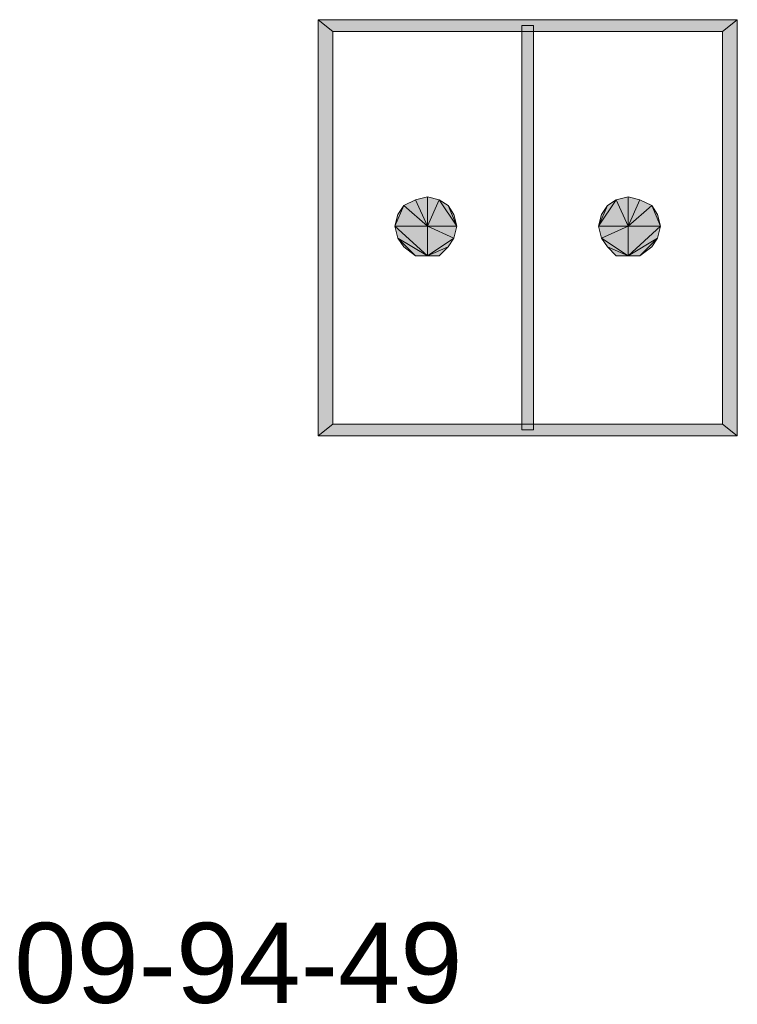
# Model space of a CAD drawing. Header units: millimetres. Extents: x 11 to 308, y -2333 to 36.
# Tile 3 of 87: x 210 to 231, y -2268 to -2240. Entities that reach past the tile are written whole.
import ezdxf

# ---------------------------------------------------------------- set-up
doc = ezdxf.new("R2010")
doc.units = ezdxf.units.MM
doc.layers.add('DGE_DATOS', color=7, linetype='Continuous', lineweight=0)
doc.layers.add('DGE_SIMBOLOS', color=7, linetype='Continuous', lineweight=0)
doc.styles.add('DGE_ARIAL', font='arial.ttf')

# ---------------------------------------------------------------- blocks, each defined once
blk = doc.blocks.new('DGE_09_94_49')
at = {"layer": 'DGE_SIMBOLOS', "true_color": 0x000000}
for points in [[(5.743, 5.203), (-5.856, 4.864), (-6.279, 5.203), (5.743, 5.203)], [(-5.856, 4.864), (-6.279, 5.203), (-5.856, -6.397), (-5.856, 4.864)], [(-6.279, 5.203), (-5.856, -6.397), (-6.279, -6.735), (-6.279, 5.203)], [(5.32, 4.864), (5.743, 5.203), (-5.856, 4.864), (5.32, 4.864)], [(5.743, -6.735), (5.32, 4.864), (5.743, 5.203), (5.743, -6.735)], [(-0.099, 5.033), (-0.437, 5.033), (-0.099, -6.566), (-0.099, 5.033)], [(-0.437, 5.033), (-0.099, -6.566), (-0.437, -6.566), (-0.437, 5.033)], [(5.32, -6.397), (5.743, -6.735), (5.32, 4.864), (5.32, -6.397)], [(-3.824, -0.131), (-3.147, -0.724), (-3.485, 0.038), (-3.824, -0.131)], [(-3.147, 0.123), (-3.485, 0.038), (-3.147, -0.724), (-3.147, 0.123)], [(-3.147, 0.123), (-3.147, -0.724), (-2.808, 0.038), (-3.147, 0.123)], [(-2.3, -0.724), (-2.808, 0.038), (-3.147, -0.724), (-2.3, -0.724)], [(-2.808, 0.038), (-2.3, -0.724), (-2.554, -0.131), (-2.808, 0.038)], [(1.764, -0.724), (2.272, 0.038), (2.611, -0.724), (1.764, -0.724)], [(2.272, 0.038), (1.764, -0.724), (2.018, -0.131), (2.272, 0.038)], [(2.611, 0.123), (2.611, -0.724), (2.272, 0.038), (2.611, 0.123)], [(2.611, 0.123), (2.949, 0.038), (2.611, -0.724), (2.611, 0.123)], [(3.288, -0.131), (2.611, -0.724), (2.949, 0.038), (3.288, -0.131)], [(-3.147, -0.724), (-3.824, -0.131), (-4.078, -0.724), (-3.147, -0.724)], [(-3.993, -0.385), (-4.078, -0.724), (-3.824, -0.131), (-3.993, -0.385)], [(-2.385, -0.385), (-2.554, -0.131), (-2.3, -0.724), (-2.385, -0.385)], [(1.849, -0.385), (2.018, -0.131), (1.764, -0.724), (1.849, -0.385)], [(2.611, -0.724), (3.288, -0.131), (3.542, -0.724), (2.611, -0.724)], [(3.457, -0.385), (3.542, -0.724), (3.288, -0.131), (3.457, -0.385)], [(-3.147, -0.724), (-4.078, -0.724), (-3.147, -1.571), (-3.147, -0.724)], [(-3.993, -1.063), (-3.147, -1.571), (-4.078, -0.724), (-3.993, -1.063)], [(-2.3, -0.724), (-3.147, -0.724), (-2.385, -1.063), (-2.3, -0.724)], [(-3.147, -1.571), (-2.385, -1.063), (-3.147, -0.724), (-3.147, -1.571)], [(1.764, -0.724), (2.611, -0.724), (1.849, -1.063), (1.764, -0.724)], [(2.611, -1.571), (1.849, -1.063), (2.611, -0.724), (2.611, -1.571)], [(2.611, -0.724), (3.542, -0.724), (2.611, -1.571), (2.611, -0.724)], [(3.457, -1.063), (2.611, -1.571), (3.542, -0.724), (3.457, -1.063)], [(-3.147, -1.571), (-3.993, -1.063), (-3.485, -1.571), (-3.147, -1.571)], [(-3.824, -1.317), (-3.485, -1.571), (-3.993, -1.063), (-3.824, -1.317)], [(-2.385, -1.063), (-3.147, -1.571), (-2.554, -1.317), (-2.385, -1.063)], [(1.849, -1.063), (2.611, -1.571), (2.018, -1.317), (1.849, -1.063)], [(2.611, -1.571), (3.457, -1.063), (2.949, -1.571), (2.611, -1.571)], [(3.288, -1.317), (2.949, -1.571), (3.457, -1.063), (3.288, -1.317)], [(-2.808, -1.571), (-2.554, -1.317), (-3.147, -1.571), (-2.808, -1.571)], [(2.272, -1.571), (2.018, -1.317), (2.611, -1.571), (2.272, -1.571)], [(-5.856, -6.397), (-6.279, -6.735), (5.32, -6.397), (-5.856, -6.397)], [(-6.279, -6.735), (5.32, -6.397), (5.743, -6.735), (-6.279, -6.735)]]:
    blk.add_hatch(color=7, dxfattribs=at).paths.add_polyline_path(points, flags=0)
at = {"layer": 'DGE_SIMBOLOS', "lineweight": 9, "true_color": 0x000000}
for points in [[(5.32, 4.864), (-5.856, 4.864), (-6.279, 5.203), (5.743, 5.203), (5.32, 4.864)], [(-5.856, 4.864), (-5.856, -6.397), (-6.279, -6.735), (-6.279, 5.203), (-5.856, 4.864)], [(5.32, -6.397), (5.32, 4.864), (5.743, 5.203), (5.743, -6.735), (5.32, -6.397)], [(-0.099, 5.033), (-0.099, -6.566), (-0.437, -6.566), (-0.437, 5.033), (-0.099, 5.033)], [(-2.3, -0.724), (-2.385, -0.385), (-2.554, -0.131), (-2.808, 0.038), (-3.147, 0.123), (-3.485, 0.038), (-3.824, -0.131), (-3.993, -0.385), (-4.078, -0.724), (-3.993, -1.063), (-3.824, -1.317), (-3.485, -1.571), (-2.808, -1.571), (-2.554, -1.317), (-2.385, -1.063), (-2.3, -0.724)], [(-3.824, -0.131), (-3.147, -0.724), (-3.485, 0.038), (-3.824, -0.131)], [(-3.147, 0.123), (-3.485, 0.038), (-3.147, -0.724), (-3.147, 0.123)], [(-3.147, 0.123), (-3.147, -0.724), (-2.808, 0.038), (-3.147, 0.123)], [(-2.3, -0.724), (-2.808, 0.038), (-3.147, -0.724), (-2.3, -0.724)], [(-2.808, 0.038), (-2.3, -0.724), (-2.554, -0.131), (-2.808, 0.038)], [(3.542, -0.724), (3.457, -0.385), (3.288, -0.131), (2.949, 0.038), (2.611, 0.123), (2.272, 0.038), (2.018, -0.131), (1.849, -0.385), (1.764, -0.724), (1.849, -1.063), (2.018, -1.317), (2.272, -1.571), (2.949, -1.571), (3.288, -1.317), (3.457, -1.063), (3.542, -0.724)], [(1.764, -0.724), (2.272, 0.038), (2.611, -0.724), (1.764, -0.724)], [(2.272, 0.038), (1.764, -0.724), (2.018, -0.131), (2.272, 0.038)], [(2.611, 0.123), (2.611, -0.724), (2.272, 0.038), (2.611, 0.123)], [(2.611, 0.123), (2.949, 0.038), (2.611, -0.724), (2.611, 0.123)], [(3.288, -0.131), (2.611, -0.724), (2.949, 0.038), (3.288, -0.131)], [(-3.147, -0.724), (-3.824, -0.131), (-4.078, -0.724), (-3.147, -0.724)], [(-3.993, -0.385), (-4.078, -0.724), (-3.824, -0.131), (-3.993, -0.385)], [(-2.385, -0.385), (-2.554, -0.131), (-2.3, -0.724), (-2.385, -0.385)], [(1.849, -0.385), (2.018, -0.131), (1.764, -0.724), (1.849, -0.385)], [(2.611, -0.724), (3.288, -0.131), (3.542, -0.724), (2.611, -0.724)], [(3.457, -0.385), (3.542, -0.724), (3.288, -0.131), (3.457, -0.385)], [(-3.147, -0.724), (-4.078, -0.724), (-3.147, -1.571), (-3.147, -0.724)], [(-3.993, -1.063), (-3.147, -1.571), (-4.078, -0.724), (-3.993, -1.063)], [(-2.3, -0.724), (-3.147, -0.724), (-2.385, -1.063), (-2.3, -0.724)], [(-3.147, -1.571), (-2.385, -1.063), (-3.147, -0.724), (-3.147, -1.571)], [(1.764, -0.724), (2.611, -0.724), (1.849, -1.063), (1.764, -0.724)], [(2.611, -1.571), (1.849, -1.063), (2.611, -0.724), (2.611, -1.571)], [(2.611, -0.724), (3.542, -0.724), (2.611, -1.571), (2.611, -0.724)], [(3.457, -1.063), (2.611, -1.571), (3.542, -0.724), (3.457, -1.063)], [(-3.147, -1.571), (-3.993, -1.063), (-3.485, -1.571), (-3.147, -1.571)], [(-3.824, -1.317), (-3.485, -1.571), (-3.993, -1.063), (-3.824, -1.317)], [(-2.385, -1.063), (-3.147, -1.571), (-2.554, -1.317), (-2.385, -1.063)], [(1.849, -1.063), (2.611, -1.571), (2.018, -1.317), (1.849, -1.063)], [(2.611, -1.571), (3.457, -1.063), (2.949, -1.571), (2.611, -1.571)], [(3.288, -1.317), (2.949, -1.571), (3.457, -1.063), (3.288, -1.317)], [(-2.808, -1.571), (-2.554, -1.317), (-3.147, -1.571), (-2.808, -1.571)], [(2.272, -1.571), (2.018, -1.317), (2.611, -1.571), (2.272, -1.571)], [(-5.856, -6.397), (5.32, -6.397), (5.743, -6.735), (-6.279, -6.735), (-5.856, -6.397)]]:
    blk.add_lwpolyline(points, close=True, dxfattribs=at)

msp = doc.modelspace()

# ---------------------------------------------------------------- block references
msp.add_blockref('DGE_09_94_49', (225, -2245))

# ---------------------------------------------------------------- texts
at = {"layer": 'DGE_DATOS', "style": 'DGE_ARIAL'}
msp.add_text('09-94-49', height=2.3, dxfattribs=at).set_placement((210, -2268))

doc.saveas('drawing.dxf')
